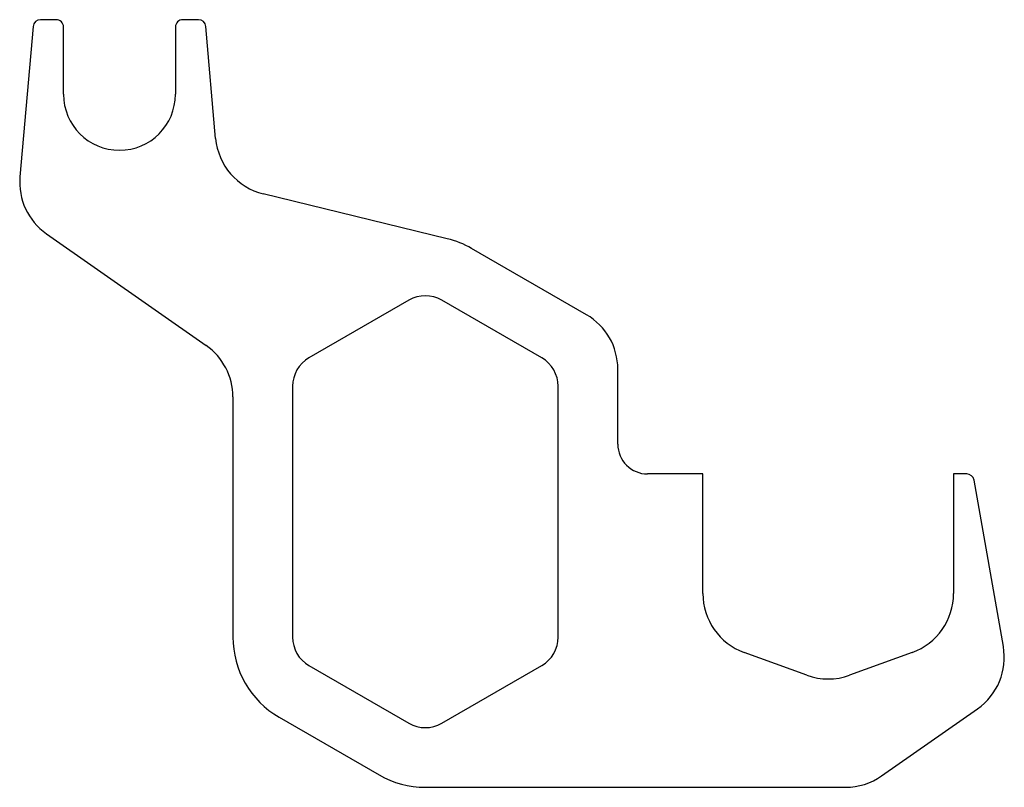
# Model space of a CAD drawing. Header units: millimetres. Extents: x 0 to 660, y 0 to 515.
import ezdxf

# ---------------------------------------------------------------- set-up
doc = ezdxf.new("R2010")
doc.units = ezdxf.units.MM
doc.linetypes.add('SLD-Sürekli', pattern=[0])

msp = doc.modelspace()

# ---------------------------------------------------------------- linework, layer by layer
at = {"color": 7, "linetype": 'SLD-Sürekli', "lineweight": 25}
for p, q in [((24.78, 514.83), (14.36, 514.83)), ((120.19, 514.83), (109.78, 514.83)), ((9.38, 510.27), (0.56, 409.48)), ((29.78, 464.83), (29.78, 509.83)), ((104.78, 509.83), (104.78, 464.83)), ((131.74, 435.26), (125.18, 510.27)), ((286.95, 368.07), (163.64, 398.12)), ((18.31, 371.42), (125.37, 296.45)), ((380.28, 317.07), (303.28, 361.52)), ((261.28, 326.88), (194.28, 288.2)), ((350.28, 288.2), (283.28, 326.88)), ((401.28, 230.4), (401.28, 280.7)), ((183.28, 269.15), (183.28, 101.08)), ((361.28, 101.08), (361.28, 269.15)), ((143.28, 262.05), (143.28, 101.08)), ((458.28, 210.4), (421.28, 210.4)), ((458.28, 130.29), (458.28, 210.4)), ((635.08, 210.4), (626.28, 210.4)), ((626.28, 210.4), (626.28, 130.29)), ((659.67, 94.75), (640.01, 206.27)), ((527.91, 75.53), (485.91, 90.82)), ((598.64, 90.82), (556.64, 75.53)), ((194.28, 82.03), (261.28, 43.35)), ((283.28, 43.35), (350.28, 82.03)), ((578.06, 8), (642.4, 53.05)), ((174.28, 47.39), (241.28, 8.71)), ((272.28, 0.4), (553.97, 0.4))]:
    msp.add_line(p, q, dxfattribs=at)
for centre, radius, start, end in [((14.36, 509.83), 5, 90, 175), ((24.78, 509.83), 5, 0, 90), ((109.78, 509.83), 5, 90, 180), ((120.19, 509.83), 5, 5, 90), ((67.28, 464.83), 37.5, 180, 0), ((173.58, 438.92), 42, 185, 256.30587), ((42.4, 405.82), 42, 175, 235), ((272.28, 307.83), 62, 60, 76.30587), ((272.28, 307.83), 22, 60, 120), ((359.28, 280.7), 42, 0, 60), ((101.28, 262.05), 42, 0, 55), ((205.28, 269.15), 22, 120, 180), ((339.28, 269.15), 22, 0, 60), ((421.28, 230.4), 20, 180, 270), ((635.08, 205.4), 5, 10, 90), ((500.28, 130.29), 42, 180, 250), ((584.28, 130.29), 42, 290, 0), ((205.28, 101.08), 62, 180, 240), ((205.28, 101.08), 22, 180, 240), ((339.28, 101.08), 22, 300, 0), ((618.31, 87.45), 42, 305, 10), ((542.28, 115), 42, 250, 290), ((272.28, 62.4), 22, 240, 300), ((272.28, 62.4), 62, 240, 270), ((553.97, 42.4), 42, 270, 305)]:
    msp.add_arc(centre, radius, start, end, dxfattribs=at)

doc.saveas('drawing.dxf')
